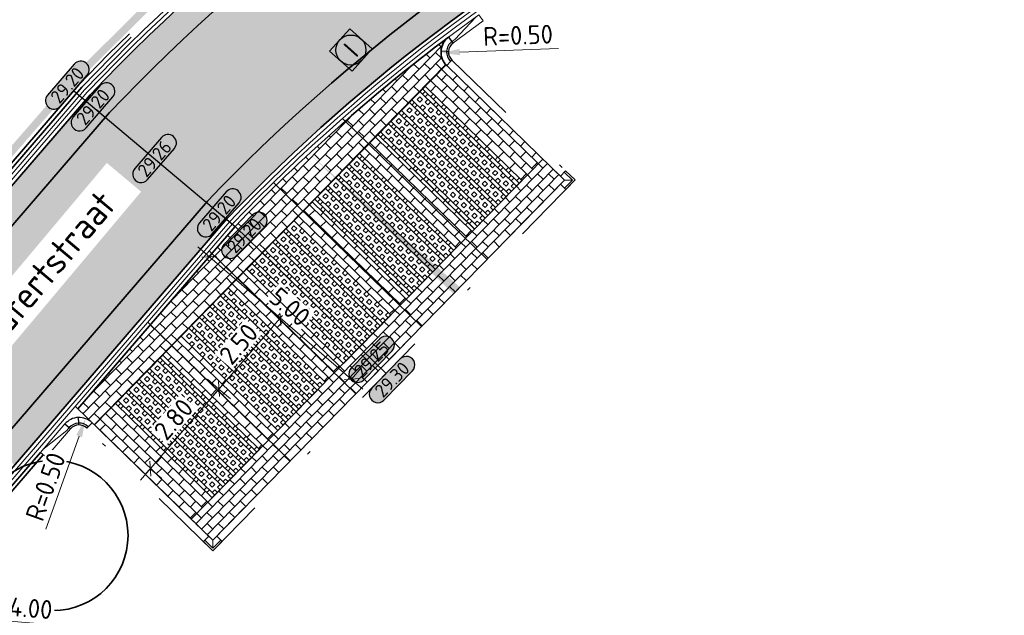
# Model space of a CAD drawing. Header units: metres. Extents: x 199937 to 201628, y 374508 to 375260.
# Tile 165 of 183: x 201339 to 201365, y 375068 to 375084. Entities that reach past the tile are written whole.
import ezdxf
from ezdxf.enums import TextEntityAlignment as Align

# ---------------------------------------------------------------- set-up
doc = ezdxf.new("R2010")
doc.units = ezdxf.units.M
doc.set_wipeout_variables(frame=1)
for name, pattern in [('VH-GELEIDEBAND', [6, 2, -2, 0, -2]), ('VH-OPSLUITBAND_100X200', [16, 8, -2, 4, -2]), ('XX-PROJECTGRENS', [18, 12, -3, 0, -3])]:
    doc.linetypes.add(name, pattern=pattern)
for name, color, linetype, lineweight, true_color in [('N-WE-GR-GROENVOORZIENING-G', 80, 'Continuous', 35, 0x3fff00), ('N-WE-VH-VERHARDING_BETONSTRAATSTEEN_HEIDE-A', 7, 'Continuous', 0, 0x986657), ('N-WE-VH-VERHARDING_BETONSTRAATSTEEN_ROOD-A', 7, 'Continuous', 0, 0xa92c0a)]:
    doc.layers.add(name, color=color, linetype=linetype, lineweight=lineweight, true_color=true_color)
doc.layers.add('N-WE-KG-GRENS_PROJECT-G', color=7, linetype='XX-PROJECTGRENS', lineweight=35, transparency=0.45)
for name, color, linetype, lineweight in [('N-WE-OG-HOOGTELIJN-G', 7, 'Continuous', 25), ('N-WE-RI-ITR_RIOOLPUT-S', 84, 'Continuous', 25), ('N-WE-VH-DWARSHELLING-S', 7, 'Continuous', 25), ('N-WE-VH-GOOT-G', 170, 'Continuous', 35), ('N-WE-VH-KANTOPSLUITING_GELEIDEBAND_50 200-G', 20, 'VH-GELEIDEBAND', 35), ('N-WE-VH-KANTOPSLUITING_GELEIDEBAND_50 200_250_BOCHTBAND-S', 20, 'Continuous', 25), ('N-WE-VH-KANTOPSLUITING_GELEIDEBAND_50 200_250_HOEKSTUK-S', 20, 'Continuous', 25), ('N-WE-VH-KANTOPSLUITING_GELEIDEBAND_50 200_250_INRITVERLOOPBAND-S', 20, 'Continuous', 25), ('N-WE-VH-KANTOPSLUITING_OPSLUITBAND_100X200-G', 150, 'VH-OPSLUITBAND_100X200', 35), ('N-WE-VH-KANTVERHARDING_STREKLAAG-G', 60, 'Continuous', 18), ('N-WE-VH-VERHARDING_BETONSTRAATSTEEN-G', 252, 'Continuous', 35), ('N-WE-VH-VERHARDING_GRASBETONSTEEN-A', 72, 'Continuous', 18), ('N-WE-VH-VERKEERSTEGEL-G', 7, 'Continuous', 35), ('X-XX-AL-HOOGTELABEL-S', 7, 'Continuous', 25), ('X-XX-AL-M', 7, 'Continuous', 18), ('X-XX-AL-M-200', 7, 'Continuous', 18), ('X-XX-AL-T35', 50, 'Continuous', 35)]:
    doc.layers.add(name, color=color, linetype=linetype, lineweight=lineweight)
doc.styles.add('NLCS-ISO', font='NLCS-ISO.ttf')
doc.styles.add('NLCS-ISO-ANNOTATIEF-T18', font='NLCS-ISO.ttf', dxfattribs={"height": 1.8})
doc.styles.add('NLCS-ISO-ANNOTATIEF-T25', font='NLCS-ISO.ttf', dxfattribs={"height": 2.5})
doc.styles.add('NLCS-ISO-M200-T25', font='NLCS-ISO.ttf', dxfattribs={"height": 0.5})
doc.styles.add('NLCS-ISO-M200-T35', font='NLCS-ISO.ttf', dxfattribs={"height": 0.7000000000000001})
doc.dimstyles.new('NLCS-ANNOTATIEF-T25-SCHRAP_L2_H1', dxfattribs={"dimtxt": 2.5, "dimasz": 1.4, "dimexe": 2, "dimexo": 2, "dimgap": 0.7, "dimtad": 1, "dimzin": 0, "dimdsep": 46, "dimtxsty": 'NLCS-ISO-ANNOTATIEF-T25', "dimblk": 'OBLIQUE', "dimcen": 0, "dimdle": 2, "dimclrd": 256, "dimclre": 256, "dimclrt": 256, "dimadec": 1, "dimazin": 0, "dimtfac": 1, "dimtdec": 3, "dimtofl": 0, "dimtmove": 0, "dimatfit": 3, "dimldrblk": 'OBLIQUE', "dimfxl": 2, "dimfxlon": 1, "dimtfillclr": 256, "dimtolj": 1, "dimtzin": 0, "dimlwd": -1, "dimlwe": -1, "dimarcsym": 0})
doc.dimstyles.new('NLCS-M200-T25-PIJL_L2_H1', dxfattribs={"dimscale": 0.2, "dimtxt": 2.5, "dimasz": 2.5, "dimexe": 2, "dimexo": 2, "dimgap": 0.7, "dimtad": 1, "dimzin": 0, "dimdsep": 46, "dimtxsty": 'NLCS-ISO-M200-T25', "dimcen": 0, "dimdle": 2, "dimclrd": 256, "dimclre": 256, "dimclrt": 256, "dimadec": 1, "dimazin": 0, "dimtfac": 1, "dimtdec": 3, "dimtofl": 0, "dimtmove": 0, "dimatfit": 3, "dimfxl": 2, "dimfxlon": 1, "dimtfillclr": 256, "dimtolj": 1, "dimtzin": 0, "dimlwd": -1, "dimlwe": -1, "dimarcsym": 0})
pattern_1 = [(116.15, (0, 0), (-0.2810568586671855, 0.09595333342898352), [0.6299999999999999, -0.21]), (26.15000000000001, (-0.377010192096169, -0.185103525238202), (-0.2810568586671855, 0.09595333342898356), [0.63, -0.21])]
pattern_2 = [(135.70610665, (201343.7428147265, 375069.8710802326), (-0.2793356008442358, -0.2863068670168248), []), (135.70610665, (201343.8126486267, 375069.9426569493), (-0.2793356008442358, -0.2863068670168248), []), (45.70610665, (201343.7428147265, 375069.8710802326), (-0.2863068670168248, 0.2793356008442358), [-0.1, 0.1]), (45.70610665, (201343.6712380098, 375069.9409141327), (-0.2863068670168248, 0.2793356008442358), [-0.1, 0.1]), (45.70610665, (201343.599661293, 375070.0107480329), (-0.2863068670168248, 0.2793356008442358), [0.1, -0.1]), (45.70610665, (201343.5280845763, 375070.0805819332), (-0.2863068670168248, 0.2793356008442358), [0.1, -0.1]), (135.70610665, (201343.882482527, 375070.0142336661), (-0.2793356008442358, -0.2863068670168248), [0.1, -0.1]), (135.70610665, (201343.9523164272, 375070.0858103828), (-0.2793356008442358, -0.2863068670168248), [0.1, -0.1])]
pattern_3 = [(45.70610665, (201343.7428147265, 375069.8710802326), (-0.003659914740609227, 0.2969622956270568), [0.21, -0.21]), (135.70610665, (201343.7428147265, 375069.8710802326), (-0.1466511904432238, -0.150311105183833), [])]
pattern_4 = [(135.70610665, (201343.7428147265, 375069.8710802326), (-0.2969622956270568, -0.00365991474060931), [0.21, -0.21]), (225.70610665, (201343.7428147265, 375069.8710802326), (0.1503111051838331, -0.1466511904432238), [])]

# ---------------------------------------------------------------- blocks, each defined once
blk = doc.blocks.new('_Oblique')
at = {"color": 0, "linetype": 'ByBlock', "lineweight": -2}
blk.add_line((-0.5, -0.5), (0.5, 0.5), dxfattribs=at)
blk = doc.blocks.new('*D211')
at = {"layer": 'Defpoints', "color": 0, "transparency": 16777216}
for p in [(201343.9065161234, 375073.8977314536), (201343.9065161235, 375073.8977314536), (201342.0786159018, 375071.7766985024)]:
    blk.add_point(p, dxfattribs=at)
at = {"layer": 'X-XX-AL-M', "transparency": 16777216}
for p, q in [((201341.8174872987, 375071.4736937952), (201344.1676447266, 375074.2007361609)), ((201343.9065161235, 375073.8977314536), (201344.2095208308, 375073.6366028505)), ((201342.0786159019, 375071.7766985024), (201342.3816206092, 375071.5155698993))]:
    blk.add_line(p, q, dxfattribs=at)
at = {"layer": 'X-XX-AL-M', "transparency": 16777216, "xscale": 0.28, "yscale": 0.28, "zscale": 0.28}
for p, rotation in [((201343.9065161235, 375073.8977314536), 49.24532919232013), ((201342.0786159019, 375071.7766985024), 229.2453291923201)]:
    blk.add_blockref('_Oblique', p, dxfattribs=dict(at, rotation=rotation))
at = {"layer": 'X-XX-AL-M', "transparency": 16777216, "insert": (201342.697136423, 375073.091815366), "char_height": 0.5, "attachment_point": 5, "rotation": 49.24532919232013, "style": 'NLCS-ISO-ANNOTATIEF-T25', "bg_fill": 3, "box_fill_scale": 1.1, "bg_fill_color": 256, "bg_fill_true_color": 13158600, "bg_fill_transparency": 0}
blk.add_mtext('\\A1;2.80', dxfattribs=at)
blk = doc.blocks.new('*D212')
at = {"layer": 'Defpoints', "color": 0, "transparency": 16777216}
for p in [(201345.5385698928, 375075.7915108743), (201345.5385698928, 375075.7915108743), (201343.9065161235, 375073.8977314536)]:
    blk.add_point(p, dxfattribs=at)
at = {"layer": 'X-XX-AL-M', "transparency": 16777216}
for p, q in [((201343.6453875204, 375073.5947267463), (201345.7996984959, 375076.0945155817)), ((201345.5385698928, 375075.7915108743), (201345.2355651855, 375076.0526394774)), ((201343.9065161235, 375073.8977314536), (201343.6035114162, 375074.1588600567))]:
    blk.add_line(p, q, dxfattribs=at)
at = {"layer": 'X-XX-AL-M', "transparency": 16777216, "xscale": 0.28, "yscale": 0.28, "zscale": 0.28}
for p, rotation in [((201345.5385698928, 375075.7915108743), 49.24532919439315), ((201343.9065161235, 375073.8977314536), 229.2453291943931)]:
    blk.add_blockref('_Oblique', p, dxfattribs=dict(at, rotation=rotation))
at = {"layer": 'X-XX-AL-M', "transparency": 16777216, "insert": (201344.4271134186, 375075.099221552), "char_height": 0.5, "attachment_point": 5, "rotation": 49.24532919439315, "style": 'NLCS-ISO-ANNOTATIEF-T25', "bg_fill": 3, "box_fill_scale": 1.1, "bg_fill_color": 256, "bg_fill_true_color": 13158600, "bg_fill_transparency": 0}
blk.add_mtext('\\A1;2.50', dxfattribs=at)
blk = doc.blocks.new('*D213')
at = {"layer": 'Defpoints', "color": 0, "transparency": 16777216}
for p in [(201343.6447904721, 375077.4235646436), (201347.4323493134, 375074.159457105), (201347.4323493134, 375074.159457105)]:
    blk.add_point(p, dxfattribs=at)
at = {"layer": 'X-XX-AL-M', "transparency": 16777216}
for p, q in [((201343.3417857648, 375077.6846932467), (201347.7353540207, 375073.8983285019)), ((201343.6447904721, 375077.4235646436), (201343.9059190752, 375077.7265693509)), ((201347.4323493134, 375074.159457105), (201347.6934779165, 375074.4624618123))]:
    blk.add_line(p, q, dxfattribs=at)
at = {"layer": 'X-XX-AL-M', "transparency": 16777216, "xscale": 0.28, "yscale": 0.28, "zscale": 0.28}
for p, rotation in [((201343.6447904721, 375077.4235646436), 139.2453291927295), ((201347.4323493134, 375074.159457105), 319.2453291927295)]:
    blk.add_blockref('_Oblique', p, dxfattribs=dict(at, rotation=rotation))
at = {"layer": 'X-XX-AL-M', "transparency": 16777216, "insert": (201345.7931702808, 375076.0869404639), "char_height": 0.5, "attachment_point": 5, "rotation": 319.24532919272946, "style": 'NLCS-ISO-ANNOTATIEF-T25', "bg_fill": 3, "box_fill_scale": 1.1, "bg_fill_color": 256, "bg_fill_true_color": 13158600, "bg_fill_transparency": 0}
blk.add_mtext('\\A1;5.00', dxfattribs=at)
blk = doc.blocks.new('SVH-GELEIDEBAND INRITVERLOOPBAND_50 200X200_LINKS_L1000_HD-MM')
at = {"linetype": 'Continuous', "lineweight": 0}
blk.add_lwpolyline([(0, 0), (1000, 1.13686837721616e-13), (1000, 200.0000000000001), (0, 200)], close=True, dxfattribs=at)
blk.add_lwpolyline([(900, 1.023181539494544e-13), (100, 150), (0, 150)], dxfattribs=at)
blk = doc.blocks.new('*U297')
for p, q in [((254.9125221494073, 260.1675458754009), (218.4964475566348, 294.4293250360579)), ((-6.429395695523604e-14, 150), (-5.510910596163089e-14, 200)), ((-9.184850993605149e-14, 0), (-6.429395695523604e-14, 150)), ((364.1607459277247, 157.3822083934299), (254.9125221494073, 260.1675458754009))]:
    blk.add_line(p, q)
for radius in [300, 350, 500]:
    blk.add_arc((0, 500), radius, 270, 316.74586275)
blk = doc.blocks.new('*U298')
for p, q in [((254.9125237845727, 260.1675476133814), (218.4964489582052, 294.4293265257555)), ((-6.429395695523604e-14, 150), (-5.510910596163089e-14, 200)), ((-9.184850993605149e-14, 0), (-6.429395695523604e-14, 150)), ((364.1607482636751, 157.3822108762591), (254.9125237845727, 260.1675476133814))]:
    blk.add_line(p, q)
for radius in [300, 350, 500]:
    blk.add_arc((0, 500), radius, 270, 316.7458631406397)
blk = doc.blocks.new('SVH-GELEIDEBAND INRITVERLOOPBAND_50 200X200_RECHTS_L1000_HD-MM')
at = {"linetype": 'Continuous', "lineweight": 0}
blk.add_lwpolyline([(0, 0), (-1000, 1.13686837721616e-13), (-1000, 200.0000000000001), (0, 200)], close=True, dxfattribs=at)
blk.add_lwpolyline([(-900, 1.023181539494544e-13), (-100, 150), (0, 150)], dxfattribs=at)
blk = doc.blocks.new('*U299')
for p, q in [((265.7386448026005, 272.2216589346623), (227.7759812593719, 304.7614219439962)), ((379.6266354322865, 174.6023699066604), (265.7386448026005, 272.2216589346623)), ((-6.429395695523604e-14, 150), (-5.510910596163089e-14, 200)), ((-9.184850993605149e-14, 0), (-6.429395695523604e-14, 150))]:
    blk.add_line(p, q)
for radius in [300, 350, 500]:
    blk.add_arc((0, 500), radius, 270, 319.39841205)
blk = doc.blocks.new('*U300')
for p, q in [((265.7386437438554, 272.2216576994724), (227.7759803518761, 304.7614208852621)), ((379.6266339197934, 174.6023681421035), (265.7386437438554, 272.2216576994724)), ((-6.429395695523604e-14, 150), (-5.510910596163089e-14, 200)), ((-9.184850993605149e-14, 0), (-6.429395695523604e-14, 150))]:
    blk.add_line(p, q)
for radius in [300, 350, 500]:
    blk.add_arc((0, 500), radius, 270, 319.3984117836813)
blk = doc.blocks.new('SVH-GELEIDEBAND HOEKSTUK_50 200X250_L150_H90INW_HD-MM')
at = {"linetype": 'Continuous', "lineweight": 0}
blk.add_line((150, 0), (300, 150), dxfattribs=at)
blk.add_lwpolyline([(150, 0), (0, 0), (0, 200), (350, 200), (350, -150), (150, -150)], close=True, dxfattribs=at)
blk.add_lwpolyline([(300, -150), (300, 150), (0, 150)], dxfattribs=at)
blk = doc.blocks.new('*U283')
h = blk.add_hatch(color=253)
h.dxf.hatch_style = 1
edge = h.paths.add_edge_path()
edge.add_line((2.726055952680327, 1.132202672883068), (-2.726055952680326, 1.132202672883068))
edge.add_arc((-2.726055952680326, 0), 1.132202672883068, 90, 270)
edge.add_line((-2.726055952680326, -1.132202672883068), (2.726055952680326, -1.132202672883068))
edge.add_arc((2.726055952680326, 3.697785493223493e-32), 1.132202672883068, 270, 450)
blk.add_lwpolyline([(2.726055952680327, 1.132202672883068), (-2.726055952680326, 1.132202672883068, 0.9999999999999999), (-2.726055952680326, -1.132202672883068), (2.726055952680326, -1.132202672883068, 0.9999999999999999)], format="xyb", close=True)
at = {"style": 'NLCS-ISO-ANNOTATIEF-T18'}
blk.add_attdef('HGT', text='', height=1.8, dxfattribs=at).set_placement((-0.002853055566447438, -0.0004570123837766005), align=Align.MIDDLE_CENTER)
blk = doc.blocks.new('SRI-PUT_INSPECTIE-SO')
at = {"lineweight": -3, "flags": 128}
blk.add_lwpolyline([(-1.999999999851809, -2.000000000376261), (2.000000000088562, -2.000000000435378), (2.000000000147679, 1.999999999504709), (-2.00000000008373, 1.999999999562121)], close=True, dxfattribs=at)
at = {"lineweight": -3, "ltscale": 1.5}
blk.add_circle((0, -7.105427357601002e-14), 1.999999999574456, dxfattribs=at)
at = {"ltscale": 0.1, "style": 'NLCS-ISO'}
blk.add_text('I', height=2.5, dxfattribs=at).set_placement((-0.002795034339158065, -0.007140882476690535), align=Align.MIDDLE_CENTER)
blk = doc.blocks.new('*U433')
blk.add_solid([(0, 0), (0, -0.25), (5.361753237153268, 0)])
blk = doc.blocks.new('*U434')
blk.add_solid([(0, 0), (2.45760431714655, -0.25), (4.9152086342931, 0)])
blk = doc.blocks.new('*D553')
at = {"layer": 'Defpoints', "color": 0, "transparency": 16777216}
for p in [(201336.4242765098, 375067.8724667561), (201340.4107369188, 375067.5436303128)]:
    blk.add_point(p, dxfattribs=at)
at = {"layer": 'X-XX-AL-M-200', "transparency": 16777216}
blk.add_line((201339.5935125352, 375067.6110417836), (201336.9225840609, 375067.8313622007), dxfattribs=at)
blk.add_solid([(201336.9294348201, 375067.9144134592), (201336.9157333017, 375067.7483109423), (201336.4242765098, 375067.8724667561)], dxfattribs=at)
at = {"layer": 'X-XX-AL-M-200', "transparency": 16777216, "insert": (201338.5392636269, 375068.0893296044), "char_height": 0.5, "attachment_point": 5, "rotation": 355.284443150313, "style": 'NLCS-ISO-M200-T25', "bg_fill": 3, "box_fill_scale": 1.1, "bg_fill_color": 256, "bg_fill_true_color": 13158600, "bg_fill_transparency": 0}
blk.add_mtext('\\A1;R=4.00', dxfattribs=at)
blk = doc.blocks.new('*D554')
at = {"layer": 'Defpoints', "color": 0, "transparency": 16777216}
for p in [(201349.8167301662, 375082.8536838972), (201350.3163859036, 375082.8722350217)]:
    blk.add_point(p, dxfattribs=at)
at = {"layer": 'X-XX-AL-M-200', "transparency": 16777216}
blk.add_line((201352.9445750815, 375082.9698139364), (201350.3163859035, 375082.8722350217), dxfattribs=at)
blk.add_solid([(201350.3132940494, 375082.9555109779), (201350.3194777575, 375082.7889590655), (201349.8167301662, 375082.8536838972)], dxfattribs=at)
at = {"layer": 'X-XX-AL-M-200', "transparency": 16777216, "insert": (201351.865838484, 375083.3200315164), "char_height": 0.5, "attachment_point": 5, "rotation": 2.12629030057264, "style": 'NLCS-ISO-M200-T25', "bg_fill": 3, "box_fill_scale": 1.1, "bg_fill_color": 256, "bg_fill_true_color": 13158600, "bg_fill_transparency": 0}
blk.add_mtext('\\A1;R=0.50', dxfattribs=at)
blk = doc.blocks.new('*D555')
at = {"layer": 'Defpoints', "color": 0, "transparency": 16777216}
for p in [(201340.3509948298, 375073.1114792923), (201340.1828888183, 375072.6405861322)]:
    blk.add_point(p, dxfattribs=at)
at = {"layer": 'X-XX-AL-M-200', "transparency": 16777216}
blk.add_line((201339.2986511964, 375070.1636881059), (201340.1828888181, 375072.6405861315), dxfattribs=at)
blk.add_solid([(201340.1044066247, 375072.6686038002), (201340.2613710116, 375072.6125684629), (201340.3509948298, 375073.1114792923)], dxfattribs=at)
at = {"layer": 'X-XX-AL-M-200', "transparency": 16777216, "insert": (201339.289420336, 375071.2978132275), "char_height": 0.5, "attachment_point": 5, "rotation": 70.35374267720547, "style": 'NLCS-ISO-M200-T25', "bg_fill": 3, "box_fill_scale": 1.1, "bg_fill_color": 256, "bg_fill_true_color": 13158600, "bg_fill_transparency": 0}
blk.add_mtext('\\A1;R=0.50', dxfattribs=at)

msp = doc.modelspace()

# ---------------------------------------------------------------- hatches: boundary and pattern name
at = {"layer": 'N-WE-VH-VERHARDING_BETONSTRAATSTEEN_HEIDE-A', "true_color": 0x986657}
h = msp.add_hatch(dxfattribs=at)
h.set_pattern_fill('AVH-HEI_BSS_KEIFRMT_KEPER-SO', color=25, scale=2, angle=116.15, pattern_type=2)
h.set_pattern_definition(pattern_1)
h.paths.add_polyline_path([(201340.9934760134, 375081.2635219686, -0.08554849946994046), (201354.9703794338, 375091.6538992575), (201371.0819067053, 375099.56351965), (201370.7734252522, 375100.1918819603), (201354.6580731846, 375092.2803838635, 0.08565363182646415), (201340.4745033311, 375081.7335923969), (201334.8158049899, 375075.1674322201), (201335.3353661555, 375074.6980446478)])
h = msp.add_hatch(dxfattribs=at)
h.set_pattern_fill('AVH-HEI_BSS_KEIFRMT_KEPER-SO', color=25, scale=2, angle=116.15, pattern_type=2)
h.set_pattern_definition(pattern_1)
h.paths.add_polyline_path([(201344.1168929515, 375078.4309199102, -0.08486663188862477), (201356.8515762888, 375087.881662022), (201372.9394976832, 375095.7796935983), (201372.6310162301, 375096.4080559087), (201356.539103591, 375088.5080649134, 0.08498608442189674), (201343.5984116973, 375078.9015605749), (201337.944460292, 375072.3409085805), (201338.4640214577, 375071.8715210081)])
at = {"layer": 'N-WE-VH-VERHARDING_BETONSTRAATSTEEN_ROOD-A'}
h = msp.add_hatch(dxfattribs=at)
h.set_pattern_fill('AVH-ROO_BSS_KEIFRMT_KEPER-SO', color=36, scale=2, angle=79.63069238, pattern_type=2)
h.set_pattern_definition([(79.63069238, (0, 0), (-0.1687719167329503, 0.2443686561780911), [0.63, -0.21]), (349.63069238, (-0.4131405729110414, 0.0755967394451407), (-0.1687719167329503, 0.2443686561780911), [0.6299999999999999, -0.21])])
h.paths.add_polyline_path([(201356.539103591, 375088.5080649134), (201372.6310162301, 375096.4080559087), (201371.0819067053, 375099.56351965), (201354.9703794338, 375091.6538992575, 0.0855484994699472), (201340.9934760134, 375081.2635219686), (201335.3353661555, 375074.6980446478), (201337.944460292, 375072.3409085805), (201343.5984116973, 375078.9015605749, -0.08498608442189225)])
at = {"layer": 'N-WE-VH-VERHARDING_BETONSTRAATSTEEN_ROOD-A', "ltscale": 5}
h = msp.add_hatch(dxfattribs=at)
h.set_pattern_fill('AVH-ROO_BSS_KEIFRMT_HALFST-SO', color=36, scale=2, angle=135.70610665, pattern_type=2)
h.set_pattern_definition(pattern_4)
edge = h.paths.add_edge_path()
edge.add_arc((201350.3173949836, 375082.8716739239), 0.5010552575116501, 127.01038203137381, 222.611765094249, ccw=False)
edge.add_arc((201378.1237037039, 375045.9126668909), 46.75209832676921, 126.9567520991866, 131.3085797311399)
edge.add_line((201347.2619816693, 375081.0312205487), (201347.8885385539, 375080.4209320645))
edge.add_line((201347.8885385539, 375080.4209320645), (201349.9486393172, 375082.5324459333))
h = msp.add_hatch(dxfattribs=at)
h.set_pattern_fill('AVH-ROO_BSS_KEIFRMT_HALFST-SO', color=36, scale=2, angle=45.70610665, pattern_type=2)
h.set_pattern_definition(pattern_3)
h.paths.add_polyline_path([(201349.9486393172, 375082.5324459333), (201349.3920507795, 375081.9619668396), (201351.9688125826, 375079.4479464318), (201352.5274839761, 375080.0205603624)])
h = msp.add_hatch(dxfattribs=at)
h.set_pattern_fill('AVH-ROO_BSS_KEIFRMT_HALFST-SO', color=36, scale=2, angle=135.70610665, pattern_type=2)
h.set_pattern_definition(pattern_4)
h.paths.add_polyline_path([(201347.8885385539, 375080.4209320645), (201347.2619816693, 375081.0312205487, 0.01338805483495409), (201345.4265535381, 375079.3290561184), (201346.1426904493, 375078.6315135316)])
h = msp.add_hatch(dxfattribs=at)
h.set_pattern_fill('AVH-ROO_BSS_KEIFRMT_HALFST-SO', color=36, scale=2, angle=45.70610665, pattern_type=2)
h.set_pattern_definition(pattern_3)
h.paths.add_polyline_path([(201348.1350405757, 375080.673585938), (201347.8885385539, 375080.4209320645), (201350.4673832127, 375077.9090464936), (201350.7118023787, 375078.1595655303)])
h = msp.add_hatch(dxfattribs=at)
h.set_pattern_fill('AVH-ROO_BSS_KEIFRMT_HALFST-SO', color=36, scale=2, angle=45.70610665, pattern_type=2)
h.set_pattern_definition(pattern_3)
h.paths.add_polyline_path([(201347.8885385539, 375080.4209320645), (201347.646202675, 375080.1725483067), (201350.2229644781, 375077.658527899), (201350.4673832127, 375077.9090464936)])
h = msp.add_hatch(dxfattribs=at)
h.set_pattern_fill('AVH-ROO_BSS_KEIFRMT_HALFST-SO', color=36, scale=2, angle=135.70610665, pattern_type=2)
h.set_pattern_definition(pattern_4)
h.paths.add_polyline_path([(201353.1005605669, 375079.4623635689), (201352.5274839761, 375080.0205603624), (201350.4673832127, 375077.9090464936), (201351.0404598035, 375077.3508497)])
h = msp.add_hatch(dxfattribs=at)
h.set_pattern_fill('AVH-ROO_BSS_KEIFRMT_HALFST-SO', color=36, scale=2, angle=135.70610665, pattern_type=2)
h.set_pattern_definition(pattern_4)
h.paths.add_polyline_path([(201346.1426904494, 375078.6315135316), (201345.4265535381, 375079.3290561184, 0.008271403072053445), (201344.3390723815, 375078.2291856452), (201343.7155622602, 375077.505685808), (201344.3968423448, 375076.8420949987)])
h = msp.add_hatch(dxfattribs=at)
h.set_pattern_fill('AVH-ROO_BSS_KEIFRMT_HALFST-SO', color=36, scale=2, angle=45.70610665, pattern_type=2)
h.set_pattern_definition(pattern_3)
h.paths.add_polyline_path([(201346.3891924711, 375078.8841674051), (201346.1426904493, 375078.6315135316), (201348.7215351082, 375076.1196279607), (201348.9659542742, 375076.3701469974)])
h = msp.add_hatch(dxfattribs=at)
h.set_pattern_fill('AVH-ROO_BSS_KEIFRMT_HALFST-SO', color=36, scale=2, angle=45.70610665, pattern_type=2)
h.set_pattern_definition(pattern_3)
h.paths.add_polyline_path([(201346.1426904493, 375078.6315135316), (201345.9003545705, 375078.3831297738), (201348.4771163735, 375075.8691093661), (201348.7215351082, 375076.1196279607)])
h = msp.add_hatch(dxfattribs=at)
h.set_pattern_fill('AVH-ROO_BSS_KEIFRMT_HALFST-SO', color=36, scale=2, angle=135.70610665, pattern_type=2)
h.set_pattern_definition(pattern_4)
h.paths.add_polyline_path([(201351.0404598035, 375077.3508497), (201350.4673832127, 375077.9090464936), (201348.7215351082, 375076.1196279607), (201349.294611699, 375075.5614311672)])
h = msp.add_hatch(dxfattribs=at)
h.set_pattern_fill('AVH-ROO_BSS_KEIFRMT_HALFST-SO', color=36, scale=2, angle=135.70610665, pattern_type=2)
h.set_pattern_definition(pattern_4)
h.paths.add_polyline_path([(201344.3968423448, 375076.8420949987), (201343.7155622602, 375077.505685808), (201342.0804730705, 375075.6083841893), (201342.6509942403, 375075.0526764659)])
h = msp.add_hatch(dxfattribs=at)
h.set_pattern_fill('AVH-ROO_BSS_KEIFRMT_HALFST-SO', color=36, scale=2, angle=45.70610665, pattern_type=2)
h.set_pattern_definition(pattern_3)
h.paths.add_polyline_path([(201344.6433443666, 375077.0947488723), (201344.3968423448, 375076.8420949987), (201346.9756870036, 375074.3302094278), (201347.2201061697, 375074.5807284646)])
h = msp.add_hatch(dxfattribs=at)
h.set_pattern_fill('AVH-ROO_BSS_KEIFRMT_HALFST-SO', color=36, scale=2, angle=45.70610665, pattern_type=2)
h.set_pattern_definition(pattern_3)
h.paths.add_polyline_path([(201344.3968423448, 375076.8420949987), (201344.154506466, 375076.5937112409), (201346.731268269, 375074.0796908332), (201346.9756870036, 375074.3302094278)])
h = msp.add_hatch(dxfattribs=at)
h.set_pattern_fill('AVH-ROO_BSS_KEIFRMT_HALFST-SO', color=36, scale=2, angle=135.70610665, pattern_type=2)
h.set_pattern_definition(pattern_4)
h.paths.add_polyline_path([(201349.294611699, 375075.5614311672), (201348.7215351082, 375076.1196279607), (201346.9756870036, 375074.3302094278), (201347.5487635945, 375073.7720126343)])
h = msp.add_hatch(dxfattribs=at)
h.set_pattern_fill('AVH-ROO_BSS_KEIFRMT_HALFST-SO', color=36, scale=2, angle=135.70610665, pattern_type=2)
h.set_pattern_definition(pattern_4)
h.paths.add_polyline_path([(201342.6509942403, 375075.0526764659), (201342.0804730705, 375075.6083841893), (201340.1510678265, 375073.369568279), (201340.5908934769, 375072.941162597)])
h = msp.add_hatch(dxfattribs=at)
h.set_pattern_fill('AVH-ROO_BSS_KEIFRMT_HALFST-SO', color=36, scale=2, angle=45.70610665, pattern_type=2)
h.set_pattern_definition(pattern_3)
h.paths.add_polyline_path([(201342.8974962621, 375075.3053303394), (201342.6509942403, 375075.0526764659), (201345.2298388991, 375072.5407908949), (201345.4742580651, 375072.7913099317)])
h = msp.add_hatch(dxfattribs=at)
h.set_pattern_fill('AVH-ROO_BSS_KEIFRMT_HALFST-SO', color=36, scale=2, angle=45.70610665, pattern_type=2)
h.set_pattern_definition(pattern_3)
h.paths.add_polyline_path([(201342.6509942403, 375075.0526764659), (201342.4086583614, 375074.8042927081), (201344.9854201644, 375072.2902723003), (201345.2298388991, 375072.5407908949)])
h = msp.add_hatch(dxfattribs=at)
h.set_pattern_fill('AVH-ROO_BSS_KEIFRMT_HALFST-SO', color=36, scale=2, angle=135.70610665, pattern_type=2)
h.set_pattern_definition(pattern_4)
h.paths.add_polyline_path([(201347.5487635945, 375073.7720126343), (201346.9756870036, 375074.3302094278), (201345.2298388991, 375072.5407908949), (201345.8029154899, 375071.9825941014)])
h = msp.add_hatch(dxfattribs=at)
h.set_pattern_fill('AVH-ROO_BSS_KEIFRMT_HALFST-SO', color=36, scale=2, angle=45.70610665, pattern_type=2)
h.set_pattern_definition(pattern_3)
h.paths.add_polyline_path([(201341.1516481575, 375073.5159118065), (201340.5908934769, 375072.941162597), (201343.1697381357, 375070.4292770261), (201343.7284099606, 375071.0018913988)])
h = msp.add_hatch(dxfattribs=at)
h.set_pattern_fill('AVH-ROO_BSS_KEIFRMT_HALFST-SO', color=36, scale=2, angle=135.70610665, pattern_type=2)
h.set_pattern_definition(pattern_4)
h.paths.add_polyline_path([(201345.8029154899, 375071.9825941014), (201345.2298388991, 375072.5407908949), (201343.1697381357, 375070.4292770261), (201343.7428147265, 375069.8710802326)])
at = {"layer": 'N-WE-VH-VERHARDING_GRASBETONSTEEN-A', "ltscale": 5}
h = msp.add_hatch(dxfattribs=at)
h.set_pattern_fill('AVH-GRASBETONSTEEN_01-SO', color=256, scale=0.2, angle=45.70610665, pattern_type=2)
h.set_pattern_definition(pattern_2)
h.paths.add_polyline_path([(201350.7118023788, 375078.1595655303), (201351.9688125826, 375079.4479464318), (201349.3920507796, 375081.9619668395), (201348.1350405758, 375080.6735859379)])
h = msp.add_hatch(dxfattribs=at)
h.set_pattern_fill('AVH-GRASBETONSTEEN_01-SO', color=256, scale=0.2, angle=45.70610665, pattern_type=2)
h.set_pattern_definition(pattern_2)
h.paths.add_polyline_path([(201348.9659542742, 375076.3701469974), (201350.2229644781, 375077.658527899), (201347.6462026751, 375080.1725483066), (201346.3891924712, 375078.8841674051)])
h = msp.add_hatch(dxfattribs=at)
h.set_pattern_fill('AVH-GRASBETONSTEEN_01-SO', color=256, scale=0.2, angle=45.70610665, pattern_type=2)
h.set_pattern_definition(pattern_2)
h.paths.add_polyline_path([(201347.2201061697, 375074.5807284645), (201348.4771163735, 375075.8691093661), (201345.9003545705, 375078.3831297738), (201344.6433443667, 375077.0947488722)])
h = msp.add_hatch(dxfattribs=at)
h.set_pattern_fill('AVH-GRASBETONSTEEN_01-SO', color=256, scale=0.2, angle=45.70610665, pattern_type=2)
h.set_pattern_definition(pattern_2)
h.paths.add_polyline_path([(201345.4742580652, 375072.7913099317), (201346.731268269, 375074.0796908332), (201344.154506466, 375076.5937112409), (201342.8974962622, 375075.3053303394)])
h = msp.add_hatch(dxfattribs=at)
h.set_pattern_fill('AVH-GRASBETONSTEEN_01-SO', color=256, scale=0.2, angle=45.70610665, pattern_type=2)
h.set_pattern_definition([(135.70610665, (201343.7284099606, 375071.0018913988), (-0.2793356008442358, -0.2863068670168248), []), (135.70610665, (201343.7982438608, 375071.0734681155), (-0.2793356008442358, -0.2863068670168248), []), (45.70610665, (201343.7284099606, 375071.0018913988), (-0.2863068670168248, 0.2793356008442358), [-0.1, 0.1]), (45.70610665, (201343.6568332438, 375071.071725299), (-0.2863068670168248, 0.2793356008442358), [-0.1, 0.1]), (45.70610665, (201343.5852565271, 375071.1415591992), (-0.2863068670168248, 0.2793356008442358), [0.1, -0.1]), (45.70610665, (201343.5136798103, 375071.2113930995), (-0.2863068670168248, 0.2793356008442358), [0.1, -0.1]), (135.70610665, (201343.868077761, 375071.1450448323), (-0.2793356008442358, -0.2863068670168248), [0.1, -0.1]), (135.70610665, (201343.9379116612, 375071.216621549), (-0.2793356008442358, -0.2863068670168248), [0.1, -0.1])])
h.paths.add_polyline_path([(201343.7284099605, 375071.0018913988), (201344.9854201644, 375072.2902723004), (201342.4086583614, 375074.8042927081), (201341.1516481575, 375073.5159118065)])

# ---------------------------------------------------------------- linework, layer by layer
at = {"layer": 'N-WE-GR-GROENVOORZIENING-G'}
msp.add_circle((201339.4847463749, 375069.9977065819, 29.25740553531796), 2, dxfattribs=at)
at = {"layer": 'N-WE-KG-GRENS_PROJECT-G', "const_width": 0.2}
msp.add_lwpolyline([(201326.0550264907, 375067.7388620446), (201330.2565658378, 375071.0531604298), (201334.0074256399, 375075.1894236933), (201340.0603740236, 375082.1499817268), (201342.5943763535, 375084.6669085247, -0.06874017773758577), (201353.0987616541, 375092.1673732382), (201358.4088749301, 375094.8133740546), (201374.0645658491, 375102.5723497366, 0.429448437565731), (201377.7523683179, 375112.6920960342), (201366.9289792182, 375135.9431041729), (201372.8863466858, 375138.7097639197), (201429.6101811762, 375019.0687043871, -0.1197631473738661)], format="xyb", dxfattribs=at)
at = {"layer": 'N-WE-VH-GOOT-G'}
for points in [[(201260.2436256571, 375000.5776943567, -0.2687962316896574), (201254.8323812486, 375014.3572189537), (201260.1337777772, 375048.6425355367, -0.3770102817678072), (201271.4793267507, 375058.1276369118), (201295.4615409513, 375057.5341391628, 0.1511009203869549), (201323.2746218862, 375064.9990175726), (201323.8560388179, 375065.3822173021, 0.06930109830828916), (201334.2784653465, 375074.5439216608), (201340.4745033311, 375081.7335923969, -0.08565363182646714), (201354.6580731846, 375092.2803838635), (201374.6415686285, 375102.0908667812, 0.4098168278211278), (201378.4885900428, 375113.0867307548), (201367.6345771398, 375136.0627395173)], [(201400.8901148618, 375043.7958789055), (201396.8924407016, 375041.8607175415, 0.06618443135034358), (201374.4029157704, 375027.1696497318), (201370.8998503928, 375024.0998248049, -0.01786340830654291), (201364.6580979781, 375018.8331073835, -0.4803959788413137), (201358.1222262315, 375020.3670911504), (201336.52873963, 375065.6942798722, -0.2972931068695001), (201337.1534363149, 375070.350762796), (201344.1168929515, 375078.4309199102, -0.08486663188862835), (201356.8515762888, 375087.881662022), (201374.73481857, 375096.6610691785, -0.4182043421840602), (201385.8921849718, 375092.7664871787), (201404.4711429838, 375053.5831804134)]]:
    msp.add_lwpolyline(points, format="xyb", dxfattribs=at)
at = {"layer": 'N-WE-VH-KANTOPSLUITING_OPSLUITBAND_100X200-G'}
for points in [[(201336.8842581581, 375065.6455481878), (201336.7995766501, 375065.8233043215, -0.2972931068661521), (201337.3806898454, 375070.1549163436), (201339.1513114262, 375072.2094851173)], [(201340.0314189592, 375067.2555965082), (201336.931529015, 375065.7788353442), (201336.8898556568, 375065.8663124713, -0.2972931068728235), (201337.4564410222, 375070.0896341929), (201339.2270626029, 375072.1442029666)]]:
    msp.add_lwpolyline(points, format="xyb", dxfattribs=at)
at = {"layer": 'N-WE-VH-VERHARDING_BETONSTRAATSTEEN-G'}
for points in [[(201335.3353661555, 375074.6980446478), (201340.9934760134, 375081.2635219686, -0.08554849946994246), (201354.9703794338, 375091.6538992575), (201371.0819067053, 375099.56351965)], [(201337.944460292, 375072.3409085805), (201343.5984116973, 375078.9015605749, -0.08498608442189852), (201356.539103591, 375088.5080649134), (201372.6310162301, 375096.4080559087)]]:
    msp.add_lwpolyline(points, format="xyb", dxfattribs=at)
at = {"layer": 'N-WE-VH-VERKEERSTEGEL-G', "ltscale": 5}
msp.add_lwpolyline([(201353.1005902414, 375079.4623346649), (201349.9675130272, 375082.5140622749, -0.4599318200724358), (201350.0157798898, 375083.2717797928)], format="xyb", dxfattribs=at)
msp.add_lwpolyline([(201350.7118023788, 375078.1595655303), (201351.9688125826, 375079.4479464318), (201349.3920507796, 375081.9619668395), (201348.1350405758, 375080.6735859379)], close=True, dxfattribs=at)
for points in [[(201353.1005605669, 375079.4623635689), (201343.7428147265, 375069.8710802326)], [(201343.7428181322, 375069.8710837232), (201340.0793000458, 375073.4394726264)]]:
    msp.add_lwpolyline(points, dxfattribs=at)

# ---------------------------------------------------------------- block references
at = {"layer": 'N-WE-RI-ITR_RIOOLPUT-S', "xscale": 0.2, "yscale": 0.2, "zscale": 0.2, "rotation": 48.17602521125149}
msp.add_blockref('SRI-PUT_INSPECTIE-SO', (201347.4174372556, 375082.9274057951), dxfattribs=at)
at = {"layer": 'N-WE-VH-DWARSHELLING-S', "rotation": 132.9056901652}
msp.add_blockref('*U434', (201346.0909355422, 375080.3771663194), dxfattribs=at)
at = {"layer": 'N-WE-VH-KANTOPSLUITING_GELEIDEBAND_50 200_250_BOCHTBAND-S', "xscale": 0.001, "yscale": 0.001, "zscale": 0.001}
for name, p, rotation in [('*U300', (201350.0157798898, 375083.2717797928), 216.9567521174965), ('*U299', (201349.81739726, 375082.904020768), 266.3551639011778), ('*U298', (201340.1610837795, 375073.1401104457), 182.499466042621), ('*U297', (201340.5317615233, 375072.9987590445), 135.7536032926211)]:
    msp.add_blockref(name, p, dxfattribs=dict(at, rotation=rotation))
at = {"layer": 'N-WE-VH-KANTOPSLUITING_GELEIDEBAND_50 200_250_HOEKSTUK-S', "xscale": 0.001, "yscale": 0.001, "zscale": 0.001}
for p, rotation in [((201352.9931384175, 375079.5669965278), 315.7535759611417), ((201343.8475665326, 375069.9784443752), 225.7059295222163)]:
    msp.add_blockref('SVH-GELEIDEBAND HOEKSTUK_50 200X250_L150_H90INW_HD-MM', p, dxfattribs=dict(at, rotation=rotation))
at = {"layer": 'N-WE-VH-KANTOPSLUITING_GELEIDEBAND_50 200_250_INRITVERLOOPBAND-S', "xscale": 0.001, "yscale": 0.001, "zscale": 0.001}
for name, p, rotation in [('SVH-GELEIDEBAND INRITVERLOOPBAND_50 200X200_RECHTS_L1000_HD-MM', (201350.0157798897, 375083.2717797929), 216.3439120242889), ('SVH-GELEIDEBAND INRITVERLOOPBAND_50 200X200_LINKS_L1000_HD-MM', (201339.8041329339, 375072.9669968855), 229.2453291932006)]:
    msp.add_blockref(name, p, dxfattribs=dict(at, rotation=rotation))
at = {"layer": 'X-XX-AL-HOOGTELABEL-S', "xscale": 0.2, "yscale": 0.2, "zscale": 0.2, "rotation": 49.24532919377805}
for p, values in [((201339.870194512, 375081.9919623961), {'HGT': '29.20'}), ((201340.5537347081, 375081.4134325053), {'HGT': '29.20'}), ((201342.1903991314, 375080.0366613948), {'HGT': '29.26'})]:
    msp.add_blockref('*U283', p, dxfattribs=at).add_auto_attribs(values)

# ---------------------------------------------------------------- next in the draw order: dimensions: what is measured, and where the dimension line sits
at = {"layer": 'X-XX-AL-M'}
dim = msp.add_aligned_dim(p1=(201342.0786159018, 375071.7766985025), p2=(201343.9065161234, 375073.8977314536), distance=-8.818596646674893e-11, dimstyle='NLCS-ANNOTATIEF-T25-SCHRAP_L2_H1', override={"dimtfill": 1}, dxfattribs=at)
dim.commit()
dim.dimension.update_dxf_attribs({"geometry": '*D211', "text_midpoint": (201342.697136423, 375073.091815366)})

# ---------------------------------------------------------------- next in the draw order: dimensions: what is measured, and where the dimension line sits
dim = msp.add_aligned_dim(p1=(201343.9065161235, 375073.8977314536), p2=(201345.5385698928, 375075.7915108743), distance=0, dimstyle='NLCS-ANNOTATIEF-T25-SCHRAP_L2_H1', override={"dimtfill": 1}, dxfattribs=at)
dim.commit()
dim.dimension.update_dxf_attribs({"geometry": '*D212', "text_midpoint": (201344.4271134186, 375075.099221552)})

# ---------------------------------------------------------------- next in the draw order: dimensions: what is measured, and where the dimension line sits
dim = msp.add_aligned_dim(p1=(201343.6447904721, 375077.4235646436), p2=(201347.4323493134, 375074.159457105), distance=0, dimstyle='NLCS-ANNOTATIEF-T25-SCHRAP_L2_H1', override={"dimtfill": 1}, dxfattribs=at)
dim.commit()
dim.dimension.update_dxf_attribs({"geometry": '*D213', "text_midpoint": (201345.7931702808, 375076.0869404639)})

# ---------------------------------------------------------------- next in the draw order: linework, layer by layer
at = {"layer": 'N-WE-OG-HOOGTELIJN-G'}
msp.add_lwpolyline([(201340.0417258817, 375081.8441371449), (201344.3390723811, 375078.2291856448), (201348.3545349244, 375074.3114710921)], dxfattribs=at)
at = {"layer": 'N-WE-VH-KANTOPSLUITING_GELEIDEBAND_50 200-G'}
for points in [[(201350.1070621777, 375082.6573313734), (201353.3835276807, 375079.4659385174), (201343.746417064, 375069.5883795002), (201340.3922124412, 375072.8554898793)], [(201349.9675130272, 375082.5140622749), (201353.1005902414, 375079.4623346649), (201343.7428161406, 375069.8710816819), (201340.5317615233, 375072.9987590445)]]:
    msp.add_lwpolyline(points, dxfattribs=at)
at = {"layer": 'N-WE-VH-KANTOPSLUITING_OPSLUITBAND_100X200-G'}
for points in [[(201378.1269163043, 375112.9158737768, -0.4098168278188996), (201374.4652935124, 375102.4499309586), (201354.4796240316, 375092.6383807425, 0.08571275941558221), (201340.1779133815, 375082.0021644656), (201333.9754606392, 375074.8050502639, -0.06930109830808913), (201323.6359162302, 375065.7162024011), (201323.0579437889, 375065.3352728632, -0.151092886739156), (201295.4740366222, 375057.9339523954), (201261.2965009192, 375058.7797579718), (201257.7071548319, 375035.5666543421)], [(201378.217334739, 375112.9585880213, -0.409816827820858), (201374.5093622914, 375102.3601649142), (201354.5242355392, 375092.5488811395, 0.08569804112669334), (201340.2520631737, 375081.9350241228), (201334.051211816, 375074.7397681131, -0.06930109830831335), (201323.6909468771, 375065.6327061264), (201323.112111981, 375065.2512081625, -0.1510949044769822), (201295.4709116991, 375057.8339991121), (201261.3818952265, 375058.6776140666), (201257.8059803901, 375035.5513733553)]]:
    msp.add_lwpolyline(points, format="xyb", dxfattribs=at)
at = {"layer": 'N-WE-VH-KANTVERHARDING_STREKLAAG-G'}
for points in [[(201259.9361393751, 375048.6731797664, -0.3770081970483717), (201271.4842747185, 375058.3275756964), (201295.4677874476, 375057.7340458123, 0.1510969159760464), (201323.1662810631, 375065.1671440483), (201323.7459775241, 375065.5492098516, 0.0693010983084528), (201334.1269629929, 375074.6744859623), (201340.3262114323, 375081.8678820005, -0.08568328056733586), (201354.5688475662, 375092.4593817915), (201374.5534310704, 375102.2703988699, 0.4098168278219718), (201378.3077531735, 375113.0013022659), (201367.4537402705, 375135.9773110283)], [(201260.0349648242, 375048.6578980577, -0.3770081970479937), (201271.4818007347, 375058.227606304), (201295.4646638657, 375057.6340924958, 0.1510989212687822), (201323.2204510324, 375065.083080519), (201323.801008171, 375065.4657135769, 0.06930109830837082), (201334.2027141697, 375074.6092038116), (201340.400358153, 375081.8007380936, -0.08566847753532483), (201354.6134601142, 375092.3698826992), (201374.5974998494, 375102.1806328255, 0.4098168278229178), (201378.3981716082, 375113.0440165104), (201367.5441587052, 375136.0200252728)], [(201400.8465441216, 375043.8858877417), (201396.8490656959, 375041.9508211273, 0.06618497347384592), (201374.3373379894, 375027.2451463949), (201370.8333033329, 375024.1744720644, -0.01786527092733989), (201364.5963799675, 375018.9117895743, -0.4803959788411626), (201358.2125052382, 375020.4100993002), (201336.6190186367, 375065.7372880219, -0.2972931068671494), (201337.2291874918, 375070.2854806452), (201344.1909545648, 375078.3636772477, -0.08484934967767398), (201356.896217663, 375087.7921770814), (201374.778887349, 375096.5713031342, -0.4182043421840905), (201385.8018276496, 375092.7236438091), (201404.3807856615, 375053.5403370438)], [(201400.8029733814, 375043.9758965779), (201396.8056905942, 375042.0409246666, 0.06618551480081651), (201374.2717600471, 375027.3206429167), (201370.7667559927, 375024.2491190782, -0.01786713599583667), (201364.5346619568, 375018.9904717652, -0.4803959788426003), (201358.3027842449, 375020.45310745), (201336.7092976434, 375065.7802961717, -0.2972931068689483), (201337.3049386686, 375070.2201984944), (201344.2650143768, 375078.2964324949, -0.0848320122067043), (201356.9408596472, 375087.7026924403), (201374.822956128, 375096.4815370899, -0.4182043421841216), (201385.7114703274, 375092.6808004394), (201404.2904283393, 375053.4974936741)]]:
    msp.add_lwpolyline(points, format="xyb", dxfattribs=at)
at = {"layer": 'N-WE-VH-VERKEERSTEGEL-G'}
msp.add_lwpolyline([(201340.1510678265, 375073.369568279), (201344.3390723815, 375078.2291856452, -0.04066929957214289), (201350.0157798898, 375083.2717797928, -0.03754819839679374)], format="xyb", dxfattribs=at)
at = {"layer": 'N-WE-VH-VERKEERSTEGEL-G', "ltscale": 5}
for points in [[(201349.9507221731, 375082.5345807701), (201340.5929763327, 375072.9432974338)], [(201351.0422402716, 375077.3491154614), (201347.1901314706, 375081.1012051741)], [(201352.5274839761, 375080.0205603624), (201343.1697381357, 375070.4292770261)], [(201349.294611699, 375075.5614311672), (201345.3548983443, 375079.3988508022)], [(201347.5487635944, 375073.7720126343), (201343.6437944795, 375077.5755901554)], [(201345.8029154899, 375071.9825941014), (201342.0087052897, 375075.6782885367)]]:
    msp.add_lwpolyline(points, dxfattribs=at)
for points in [[(201348.9659542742, 375076.3701469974), (201350.2229644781, 375077.658527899), (201347.6462026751, 375080.1725483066), (201346.3891924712, 375078.8841674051)], [(201347.2201061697, 375074.5807284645), (201348.4771163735, 375075.8691093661), (201345.9003545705, 375078.3831297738), (201344.6433443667, 375077.0947488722)], [(201345.4742580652, 375072.7913099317), (201346.731268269, 375074.0796908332), (201344.154506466, 375076.5937112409), (201342.8974962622, 375075.3053303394)], [(201343.7284099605, 375071.0018913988), (201344.9854201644, 375072.2902723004), (201342.4086583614, 375074.8042927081), (201341.1516481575, 375073.5159118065)]]:
    msp.add_lwpolyline(points, close=True, dxfattribs=at)

# ---------------------------------------------------------------- next in the draw order: block references
at = {"layer": 'N-WE-VH-DWARSHELLING-S', "rotation": 135.7061066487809}
msp.add_blockref('*U433', (201350.1439057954, 375076.4319207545), dxfattribs=at)
at = {"layer": 'X-XX-AL-HOOGTELABEL-S', "xscale": 0.2, "yscale": 0.2, "zscale": 0.2}
for p, rotation, values in [((201343.9118724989, 375078.5885485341), 49.24532919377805, {'HGT': '29.20'}), ((201344.5839778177, 375077.990241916), 45.70610664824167, {'HGT': '29.20'}), ((201347.970012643, 375074.6866329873), 45.70610664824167, {'HGT': '29.25'}), ((201348.5146647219, 375074.1513412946), 45.70610664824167, {'HGT': '29.30'})]:
    msp.add_blockref('*U283', p, dxfattribs=dict(at, rotation=rotation)).add_auto_attribs(values)

# ---------------------------------------------------------------- next in the draw order: dimensions: what is measured, and where the dimension line sits
at = {"layer": 'X-XX-AL-M-200'}
for center, mpoint, picture, middle in [((201350.3163859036, 375082.8722350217), (201349.8167301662, 375082.8536838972), '*D554', (201351.8803083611, 375082.9303000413)), ((201340.1828888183, 375072.6405861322), (201340.3509948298, 375073.1114792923), '*D555', (201339.6567170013, 375071.1666905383)), ((201340.4107369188, 375067.5436303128), (201336.4242765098, 375067.8724667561), '*D553', (201338.5072020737, 375067.7006497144))]:
    dim = msp.add_radius_dim(center=center, mpoint=mpoint, dimstyle='NLCS-M200-T25-PIJL_L2_H1', override={"dimpost": 'R=<>', "dimtfill": 1}, dxfattribs=at)
    dim.commit()
    dim.dimension.update_dxf_attribs({"geometry": picture, "text_midpoint": middle, "dimtype": 164})

# ---------------------------------------------------------------- next in the draw order: wipeouts: each hides what was drawn before it
msp.add_wipeout([(201336.8385992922, 375073.2021183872), (201341.83305901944, 375079.15428371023), (201340.92105989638, 375079.919541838), (201335.9266001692, 375073.967376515)]).dxf.layer = 'X-XX-AL-T35'

# ---------------------------------------------------------------- next in the draw order: texts
at = {"layer": 'X-XX-AL-T35', "style": 'NLCS-ISO-M200-T35'}
msp.add_text('van Hatertstraat', height=0.7000000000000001, rotation=50, dxfattribs=at).set_placement((201336.7629999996, 375073.4940000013))

doc.saveas('drawing.dxf')
